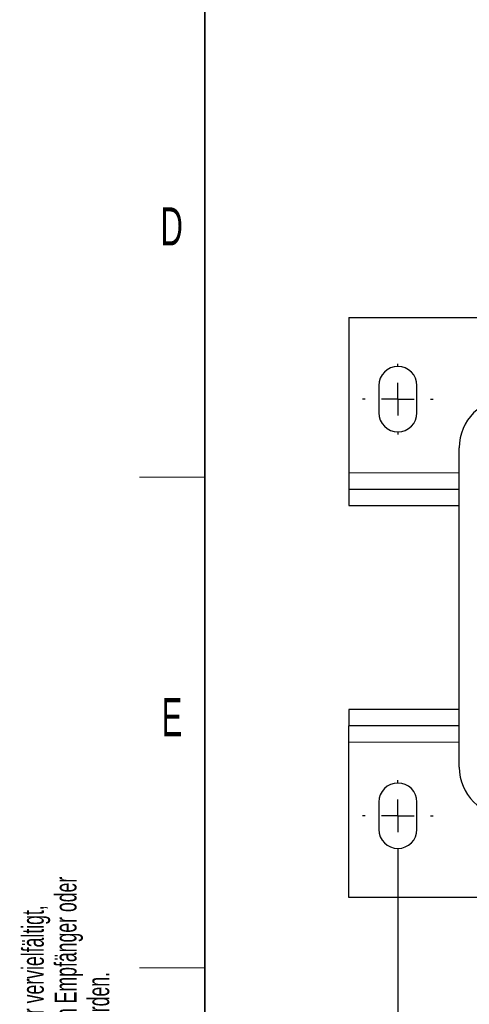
# Model space of a CAD drawing. Header units: millimetres. Extents: x 5 to 418, y 2 to 292.
# Tile 2 of 48: x 9 to 50, y 54 to 144. Entities that reach past the tile are written whole.
import ezdxf

# ---------------------------------------------------------------- set-up
doc = ezdxf.new("R2010")
doc.units = ezdxf.units.MM
doc.layers.add('SLD-0', color=7, linetype='Continuous')
doc.styles.add('SLDTEXTSTYLE0', font='TXT', dxfattribs={"width": 0.605})
doc.dimstyles.new('SLDDIMSTYLE0', dxfattribs={"dimtxt": 3.5, "dimasz": 3.302, "dimexe": 0, "dimexo": 0.0625, "dimgap": 0.875, "dimtad": 1, "dimlfac": 2, "dimrnd": 1e-09, "dimzin": 12, "dimdsep": 46, "dimtxsty": 'SLDTEXTSTYLE0', "dimsah": 1, "dimcen": 0.09, "dimadec": 0, "dimazin": 3, "dimtfac": 1, "dimtofl": 0, "dimtmove": 0, "dimatfit": 3, "dimfxl": 1, "dimfrac": 2, "dimtolj": 1, "dimtzin": 12, "dimarcsym": 0})

# ---------------------------------------------------------------- blocks, each defined once
blk = doc.blocks.new('_D_7')
at = {"layer": 'SLD-0', "color": 7}
for p, q in [((43.689, 67.957), (43.689, 48.497)), ((156.189, 67.957), (156.189, 48.497)), ((43.689, 49.497), (156.189, 49.497))]:
    blk.add_line(p, q, dxfattribs=at)
for points in [[(43.689, 49.497), (46.991, 48.989), (46.991, 50.005)], [(156.189, 49.497), (152.887, 50.005), (152.887, 48.989)]]:
    blk.add_solid(points, dxfattribs=at)
at = {"layer": 'SLD-0', "color": 7, "insert": (95.928, 54.009), "char_height": 3.5, "attachment_point": 1, "style": 'SLDTEXTSTYLE0'}
blk.add_mtext('225', dxfattribs=at)
blk = doc.blocks.new('SW_CENTERMARKSYMBOL_3')
at = {"layer": 'SLD-0', "color": 0}
for p, q in [((0, 3), (0, 3.25)), ((0, 0), (0, 1.5)), ((-3, 0), (-3.25, 0)), ((0, 0), (-1.5, 0)), ((0, 0), (0, -1.5)), ((0, 0), (1.5, 0)), ((3, 0), (3.25, 0)), ((0, -3), (0, -3.25))]:
    blk.add_line(p, q, dxfattribs=at)
blk = doc.blocks.new('SW_CENTERMARKSYMBOL_6')
at = {"layer": 'SLD-0', "color": 0}
for p, q in [((0, 3), (0, 3.25)), ((0, 0), (0, 1.5)), ((-3, 0), (-3.25, 0)), ((0, 0), (-1.5, 0)), ((0, 0), (0, -1.5)), ((0, 0), (1.5, 0)), ((3, 0), (3.25, 0)), ((0, -3), (0, -3.25))]:
    blk.add_line(p, q, dxfattribs=at)

msp = doc.modelspace()

# ---------------------------------------------------------------- linework, layer by layer
at = {"color": 7, "linetype": 'Continuous', "lineweight": 25}
for p, q in [((39.1888, 116.9075), (57.4388, 116.9075)), ((39.1888, 116.9075), (39.1888, 102.6575)), ((41.9388, 110.6575), (41.9388, 108.1575)), ((45.4388, 108.1575), (45.4388, 110.6575)), ((49.3138, 75.6575), (49.3138, 104.9575)), ((39.1888, 102.6575), (39.1888, 101.1575)), ((39.1888, 101.1575), (39.1888, 99.6575)), ((39.1888, 101.1575), (49.3138, 101.1575)), ((39.1888, 99.6575), (49.3138, 99.6575)), ((39.1888, 80.9575), (39.1888, 79.4575)), ((49.3138, 80.9575), (39.1888, 80.9575)), ((49.3138, 79.4575), (39.1888, 79.4575)), ((39.1888, 77.9575), (39.1888, 79.4575)), ((39.1888, 63.7075), (39.1888, 77.9575)), ((41.9388, 72.4575), (41.9388, 69.9575)), ((45.4388, 69.9575), (45.4388, 72.4575)), ((83.0638, 63.7075), (39.1888, 63.7075))]:
    msp.add_line(p, q, dxfattribs=at)
at = {"color": 7, "linetype": 'Continuous', "lineweight": 18}
for p, q in [((39.1888, 102.6575), (49.3138, 102.6575)), ((49.3138, 77.9575), (39.1888, 77.9575))]:
    msp.add_line(p, q, dxfattribs=at)
at = {"color": 7, "linetype": 'Continuous', "lineweight": 25}
for centre, radius, start, end in [((43.6888, 110.6575), 1.75, 0, 180), ((53.8138, 104.9575), 4.5, 90, 180), ((43.6888, 108.1575), 1.75, 180, 0), ((53.8138, 75.6575), 4.5, 180, 270), ((43.6888, 72.4575), 1.75, 0, 180), ((43.6888, 69.9575), 1.75, 180, 0)]:
    msp.add_arc(centre, radius, start, end, dxfattribs=at)
at = {"layer": 'SLD-0', "lineweight": 35}
msp.add_line((26, 282.5), (26, 12), dxfattribs=at)
at = {"layer": 'SLD-0', "lineweight": 18}
for p, q in [((20, 102.25), (26, 102.25)), ((20, 57.25), (26, 57.25))]:
    msp.add_line(p, q, dxfattribs=at)

# ---------------------------------------------------------------- block references
at = {"layer": 'SLD-0'}
msp.add_blockref('SW_CENTERMARKSYMBOL_3', (43.6888, 109.4075), dxfattribs=at)
at = {"layer": 'SLD-0', "color": 7}
msp.add_blockref('SW_CENTERMARKSYMBOL_6', (43.6888, 71.2075), dxfattribs=at)

# ---------------------------------------------------------------- texts
at = {"layer": 'SLD-0', "char_height": 3.5, "attachment_point": 2, "style": 'SLDTEXTSTYLE0'}
for s, insert in [('D', (22.9597, 127.0011)), ('E', (22.9816, 82.0011))]:
    msp.add_mtext(s, dxfattribs=dict(at, insert=insert))
at = {"layer": 'SLD-0', "char_height": 2, "attachment_point": 1, "rotation": 90, "style": 'SLDTEXTSTYLE0'}
for s, insert in [('noch Dritten zugänglich gemacht werden, und sie darf durch den Empfänger oder', (12.2299, 7.2381)), ('Ohne unsere vorherige Zustimmung darf diese Zeichnung weder vervielfältigt,', (9.2299, 7.2381)), ('Dritte auch nicht in anderer Weise missbräuchlich verwendet werden.', (15.2299, 7.2381))]:
    msp.add_mtext(s, dxfattribs=dict(at, insert=insert))

# ---------------------------------------------------------------- dimensions: what is measured, and where the dimension line sits
at = {"layer": 'SLD-0', "color": 7}
dim = msp.add_linear_dim(base=(156.1888, 49.4974), p1=(43.6888, 67.9575), p2=(156.1888, 67.9575), dimstyle='SLDDIMSTYLE0', dxfattribs=at)
dim.commit()
dim.dimension.update_dxf_attribs({"geometry": '_D_7', "text_midpoint": (99.9388, 49.4974), "dimtype": 160})

doc.saveas('drawing.dxf')
